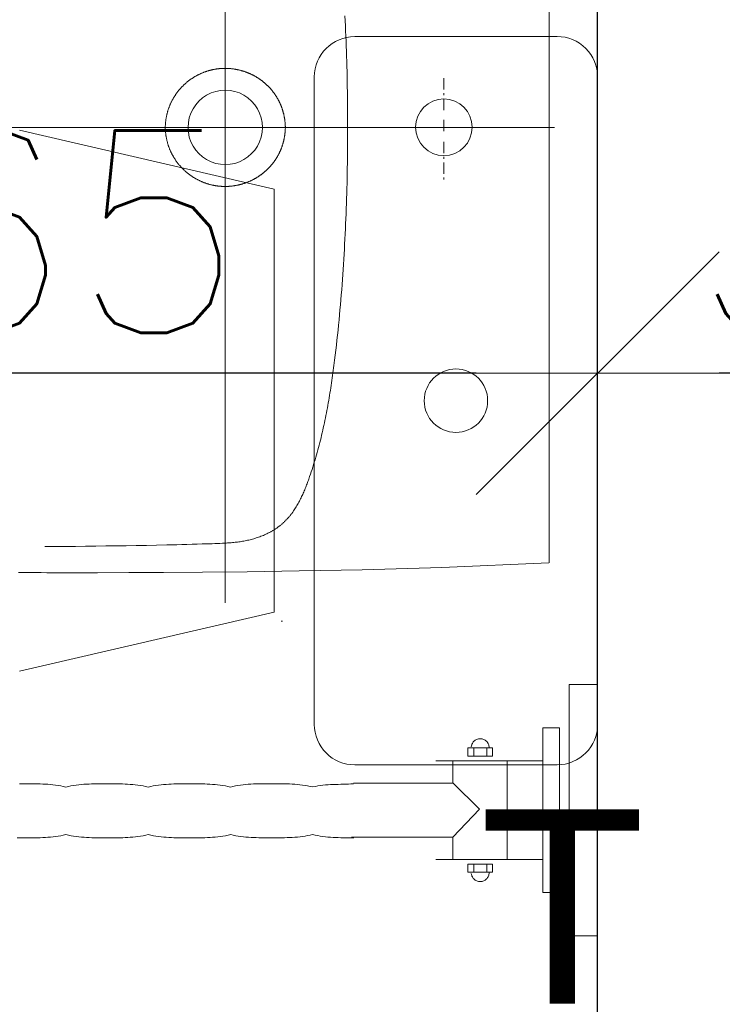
# Model space of a CAD drawing. Header units: millimetres. Extents: x 28291 to 177760, y -399809 to -170937.
# Tile 203 of 256: x 59304 to 59347, y -198052 to -197991. Entities that reach past the tile are written whole.
import ezdxf

# ---------------------------------------------------------------- set-up
doc = ezdxf.new("R2010")
doc.units = ezdxf.units.MM
doc.linetypes.add('DASHDOT', pattern=[25.4, 12.7, -6.35, 0, -6.35])
doc.linetypes.add('HIDDEN2', pattern=[4.7625, 3.175, -1.5875])
doc.layers.get('0').update_dxf_attribs({"lineweight": 0})
doc.layers.add('!! 0_ Istn-okna - wymienione', color=9, linetype='Continuous', lineweight=13, true_color=0x808080)
doc.layers.add('!! 1_drzwi-linia - zrealizowane', color=7, linetype='Continuous', lineweight=5, true_color=0x7a7a7a)
for name, color, linetype, lineweight in [('!! 0_ Istn-sciany', 3, 'Continuous', 30), ('!! wymiary osi', 250, 'Continuous', 9), ('0-osie-liniA', 14, 'DASHDOT', 5)]:
    doc.layers.add(name, color=color, linetype=linetype, lineweight=lineweight)
doc.layers.add('!! 2_oznaczenia narozniki', color=7, linetype='Continuous')
doc.layers.add('!! 2_WYBURZENIA DO REMONTU', color=7, linetype='Continuous', lineweight=0, true_color=0x4d4d4d, plot=False)
doc.styles.add('TXT', font='simplex.shx')
doc.dimstyles.new('DIM50', dxfattribs={"dimscale": 5, "dimtxt": 2.5, "dimasz": 1.5, "dimexe": 0, "dimexo": 0, "dimgap": 0.5, "dimtad": 1, "dimdec": 4, "dimrnd": 0.5, "dimdsep": 46, "dimtxsty": 'TXT', "dimblk1": 'TICK1', "dimblk2": 'TICK1', "dimsah": 1, "dimcen": 0, "dimse1": 1, "dimse2": 1, "dimclrd": 1, "dimclre": 7, "dimclrt": 9, "dimadec": 0, "dimazin": 0, "dimtfac": 1, "dimtdec": 4, "dimtmove": 2, "dimatfit": 3, "dimldrblk": 'TICK1', "dimfxl": 1, "dimtolj": 1, "dimarcsym": 0})

# ---------------------------------------------------------------- blocks, each defined once
blk = doc.blocks.new('BLOK OSI')
at = {"layer": '0-osie-liniA', "ltscale": 5}
blk.add_lwpolyline([(48625.50568, -198090.0883), (53810.60983, -198090.0883)], dxfattribs=at)
blk = doc.blocks.new('A$C351F644B')
for p, q in [((-16.707, 35.716), (-13.073, 19.983)), ((16.707, 35.716), (13.073, 19.983)), ((13.073, 19.983), (-13.073, 19.983)), ((-20, 17.5), (20, 17.5)), ((-22.5, 2.5), (-22.5, 15)), ((22.5, 15), (22.5, 2.5)), ((20, 0), (-20, 0))]:
    blk.add_line(p, q)
blk.add_circle((0, 8.75), 1.959)
for centre, start, end in [((-20, 15), 90, 180), ((20, 15), 0, 90), ((-20, 2.5), 180, 270), ((20, 2.5), 270, 0)]:
    blk.add_arc(centre, 2.5, start, end)
blk = doc.blocks.new('umywalka niep')
for p, q in [((-1.75, -33.909), (-1.75, -49.44)), ((0, -33.909), (-1.75, -33.909)), ((0, -49.44), (0, -33.909)), ((-2.363, -36.598), (-3.378, -36.598)), ((-3.378, -36.598), (-3.378, -46.752)), ((-2.363, -46.752), (-2.363, -36.598)), ((-7.792, -37.699), (-7.8, -37.754)), ((-7.778, -37.646), (-7.792, -37.699)), ((-7.759, -37.596), (-7.778, -37.646)), ((-7.736, -37.547), (-7.759, -37.596)), ((-7.708, -37.502), (-7.736, -37.547)), ((-7.677, -37.459), (-7.708, -37.502)), ((-7.641, -37.42), (-7.677, -37.459)), ((-7.602, -37.384), (-7.641, -37.42)), ((-7.559, -37.352), (-7.602, -37.384)), ((-7.514, -37.325), (-7.559, -37.352)), ((-7.465, -37.302), (-7.514, -37.325)), ((-7.415, -37.283), (-7.465, -37.302)), ((-7.362, -37.269), (-7.415, -37.283)), ((-7.307, -37.261), (-7.362, -37.269)), ((-7.25, -37.258), (-7.307, -37.261)), ((-7.194, -37.261), (-7.25, -37.258)), ((-7.139, -37.269), (-7.194, -37.261)), ((-7.087, -37.283), (-7.139, -37.269)), ((-7.036, -37.302), (-7.087, -37.283)), ((-6.988, -37.325), (-7.036, -37.302)), ((-6.942, -37.352), (-6.988, -37.325)), ((-6.899, -37.384), (-6.942, -37.352)), ((-6.86, -37.42), (-6.899, -37.384)), ((-6.824, -37.459), (-6.86, -37.42)), ((-6.793, -37.502), (-6.824, -37.459)), ((-6.765, -37.547), (-6.793, -37.502)), ((-6.741, -37.596), (-6.765, -37.547)), ((-6.723, -37.646), (-6.741, -37.596)), ((-6.709, -37.699), (-6.723, -37.646)), ((-6.701, -37.754), (-6.709, -37.699)), ((-8.012, -38.34), (-8.012, -37.833)), ((-8.012, -37.833), (-6.489, -37.833)), ((-7.651, -37.828), (-7.651, -38.328)), ((-6.849, -37.828), (-6.849, -38.328)), ((-6.698, -37.811), (-6.701, -37.754)), ((-6.698, -37.811), (-6.698, -37.811)), ((-6.489, -37.833), (-6.489, -38.34)), ((-3.384, -38.628), (-9.984, -38.628)), ((-8.935, -39.986), (-8.935, -38.626)), ((-6.489, -38.34), (-8.012, -38.34)), ((-5.584, -44.689), (-5.584, -38.626)), ((-35.545, -40.044), (-35.704, -40.044)), ((-35.387, -40.044), (-35.545, -40.044)), ((-35.229, -40.044), (-35.387, -40.044)), ((-35.07, -40.044), (-35.229, -40.044)), ((-34.912, -40.045), (-35.07, -40.044)), ((-34.753, -40.046), (-34.912, -40.045)), ((-34.594, -40.049), (-34.753, -40.046)), ((-34.435, -40.053), (-34.594, -40.049)), ((-34.277, -40.059), (-34.435, -40.053)), ((-34.118, -40.068), (-34.277, -40.059)), ((-33.959, -40.078), (-34.118, -40.068)), ((-33.801, -40.092), (-33.959, -40.078)), ((-33.642, -40.108), (-33.801, -40.092)), ((-33.483, -40.128), (-33.642, -40.108)), ((-33.324, -40.151), (-33.483, -40.128)), ((-33.165, -40.179), (-33.324, -40.151)), ((-32.371, -40.151), (-32.53, -40.179)), ((-32.211, -40.128), (-32.371, -40.151)), ((-32.052, -40.108), (-32.211, -40.128)), ((-31.893, -40.092), (-32.052, -40.108)), ((-31.734, -40.078), (-31.893, -40.092)), ((-31.574, -40.068), (-31.734, -40.078)), ((-31.415, -40.06), (-31.574, -40.068)), ((-31.256, -40.054), (-31.415, -40.06)), ((-31.097, -40.05), (-31.256, -40.054)), ((-30.938, -40.047), (-31.097, -40.05)), ((-30.779, -40.046), (-30.938, -40.047)), ((-30.619, -40.045), (-30.779, -40.046)), ((-30.46, -40.045), (-30.619, -40.045)), ((-30.301, -40.045), (-30.46, -40.045)), ((-30.142, -40.045), (-30.301, -40.045)), ((-29.984, -40.045), (-30.142, -40.045)), ((-29.825, -40.046), (-29.984, -40.045)), ((-29.666, -40.047), (-29.825, -40.046)), ((-29.508, -40.05), (-29.666, -40.047)), ((-29.349, -40.054), (-29.508, -40.05)), ((-29.19, -40.06), (-29.349, -40.054)), ((-29.031, -40.068), (-29.19, -40.06)), ((-28.873, -40.079), (-29.031, -40.068)), ((-28.714, -40.092), (-28.873, -40.079)), ((-28.556, -40.108), (-28.714, -40.092)), ((-28.397, -40.128), (-28.556, -40.108)), ((-28.238, -40.152), (-28.397, -40.128)), ((-27.127, -40.128), (-27.286, -40.152)), ((-26.968, -40.108), (-27.127, -40.128)), ((-26.81, -40.092), (-26.968, -40.108)), ((-26.651, -40.079), (-26.81, -40.092)), ((-26.492, -40.069), (-26.651, -40.079)), ((-26.333, -40.06), (-26.492, -40.069)), ((-26.175, -40.054), (-26.333, -40.06)), ((-26.016, -40.05), (-26.175, -40.054)), ((-25.857, -40.048), (-26.016, -40.05)), ((-25.699, -40.046), (-25.857, -40.048)), ((-25.54, -40.046), (-25.699, -40.046)), ((-25.381, -40.046), (-25.54, -40.046)), ((-25.222, -40.046), (-25.381, -40.046)), ((-25.063, -40.046), (-25.222, -40.046)), ((-24.904, -40.046), (-25.063, -40.046)), ((-24.745, -40.046), (-24.904, -40.046)), ((-24.586, -40.048), (-24.745, -40.046)), ((-24.427, -40.05), (-24.586, -40.048)), ((-24.267, -40.055), (-24.427, -40.05)), ((-24.108, -40.06), (-24.267, -40.055)), ((-23.949, -40.069), (-24.108, -40.06)), ((-23.79, -40.079), (-23.949, -40.069)), ((-23.63, -40.092), (-23.79, -40.079)), ((-23.471, -40.109), (-23.63, -40.092)), ((-23.312, -40.129), (-23.471, -40.109)), ((-23.153, -40.152), (-23.312, -40.129)), ((-22.06, -40.128), (-22.216, -40.152)), ((-21.902, -40.107), (-22.06, -40.128)), ((-21.743, -40.09), (-21.902, -40.107)), ((-21.583, -40.076), (-21.743, -40.09)), ((-21.423, -40.065), (-21.583, -40.076)), ((-21.262, -40.057), (-21.423, -40.065)), ((-21.101, -40.05), (-21.262, -40.057)), ((-20.94, -40.045), (-21.101, -40.05)), ((-20.78, -40.042), (-20.94, -40.045)), ((-20.62, -40.04), (-20.78, -40.042)), ((-20.461, -40.039), (-20.62, -40.04)), ((-20.303, -40.039), (-20.461, -40.039)), ((-20.147, -40.039), (-20.303, -40.039)), ((-19.987, -40.039), (-20.147, -40.039)), ((-19.827, -40.039), (-19.987, -40.039)), ((-19.667, -40.04), (-19.827, -40.039)), ((-19.507, -40.042), (-19.667, -40.04)), ((-19.347, -40.045), (-19.507, -40.042)), ((-19.187, -40.05), (-19.347, -40.045)), ((-19.028, -40.056), (-19.187, -40.05)), ((-18.868, -40.065), (-19.028, -40.056)), ((-18.708, -40.075), (-18.868, -40.065)), ((-18.549, -40.089), (-18.708, -40.075)), ((-18.39, -40.105), (-18.549, -40.089)), ((-18.23, -40.125), (-18.39, -40.105)), ((-18.07, -40.148), (-18.23, -40.125)), ((-17.911, -40.175), (-18.07, -40.148)), ((-16.964, -40.135), (-17.121, -40.154)), ((-16.807, -40.119), (-16.964, -40.135)), ((-16.65, -40.107), (-16.807, -40.119)), ((-16.493, -40.098), (-16.65, -40.107)), ((-16.336, -40.091), (-16.493, -40.098)), ((-16.179, -40.085), (-16.336, -40.091)), ((-16.022, -40.08), (-16.179, -40.085)), ((-15.865, -40.076), (-16.022, -40.08)), ((-15.708, -40.072), (-15.865, -40.076)), ((-15.551, -40.066), (-15.708, -40.072)), ((-15.394, -40.06), (-15.551, -40.066)), ((-15.237, -40.051), (-15.394, -40.06)), ((-15.08, -40.04), (-15.237, -40.051)), ((-8.959, -40), (-15.082, -40)), ((-15.08, -40.04), (-15.08, -40.04)), ((-7.293, -41.621), (-8.946, -39.994)), ((-33.007, -40.211), (-33.165, -40.179)), ((-32.848, -40.247), (-33.007, -40.211)), ((-32.689, -40.211), (-32.848, -40.247)), ((-32.53, -40.179), (-32.689, -40.211)), ((-28.079, -40.179), (-28.238, -40.152)), ((-27.92, -40.211), (-28.079, -40.179)), ((-27.761, -40.248), (-27.92, -40.211)), ((-27.603, -40.211), (-27.761, -40.248)), ((-27.444, -40.179), (-27.603, -40.211)), ((-27.286, -40.152), (-27.444, -40.179)), ((-22.993, -40.18), (-23.153, -40.152)), ((-22.834, -40.212), (-22.993, -40.18)), ((-22.675, -40.249), (-22.834, -40.212)), ((-22.524, -40.212), (-22.675, -40.249)), ((-22.371, -40.18), (-22.524, -40.212)), ((-22.216, -40.152), (-22.371, -40.18)), ((-17.751, -40.207), (-17.911, -40.175)), ((-17.591, -40.243), (-17.751, -40.207)), ((-17.434, -40.207), (-17.591, -40.243)), ((-17.278, -40.178), (-17.434, -40.207)), ((-17.121, -40.154), (-17.278, -40.178)), ((-8.951, -43.352), (-7.293, -41.621)), ((-32.848, -43.185), (-33.006, -43.22)), ((-32.687, -43.22), (-32.848, -43.185)), ((-27.754, -43.186), (-27.914, -43.221)), ((-27.596, -43.221), (-27.754, -43.186)), ((-22.661, -43.187), (-22.821, -43.222)), ((-22.506, -43.222), (-22.661, -43.187)), ((-17.606, -43.18), (-17.757, -43.216)), ((-17.449, -43.216), (-17.606, -43.18)), ((-35.69, -43.387), (-35.849, -43.386)), ((-35.53, -43.387), (-35.69, -43.387)), ((-35.371, -43.387), (-35.53, -43.387)), ((-35.213, -43.387), (-35.371, -43.387)), ((-35.056, -43.387), (-35.213, -43.387)), ((-34.898, -43.386), (-35.056, -43.387)), ((-34.74, -43.384), (-34.898, -43.386)), ((-34.583, -43.381), (-34.74, -43.384)), ((-34.425, -43.377), (-34.583, -43.381)), ((-34.267, -43.37), (-34.425, -43.377)), ((-34.109, -43.362), (-34.267, -43.37)), ((-33.952, -43.351), (-34.109, -43.362)), ((-33.794, -43.338), (-33.952, -43.351)), ((-33.637, -43.321), (-33.794, -43.338)), ((-33.479, -43.302), (-33.637, -43.321)), ((-33.321, -43.279), (-33.479, -43.302)), ((-33.163, -43.252), (-33.321, -43.279)), ((-33.006, -43.22), (-33.163, -43.252)), ((-32.526, -43.252), (-32.687, -43.22)), ((-32.366, -43.279), (-32.526, -43.252)), ((-32.205, -43.302), (-32.366, -43.279)), ((-32.045, -43.322), (-32.205, -43.302)), ((-31.884, -43.338), (-32.045, -43.322)), ((-31.723, -43.352), (-31.884, -43.338)), ((-31.562, -43.363), (-31.723, -43.352)), ((-31.402, -43.371), (-31.562, -43.363)), ((-31.241, -43.377), (-31.402, -43.371)), ((-31.08, -43.382), (-31.241, -43.377)), ((-30.919, -43.385), (-31.08, -43.382)), ((-30.759, -43.387), (-30.919, -43.385)), ((-30.598, -43.388), (-30.759, -43.387)), ((-30.437, -43.388), (-30.598, -43.388)), ((-30.276, -43.389), (-30.437, -43.388)), ((-30.119, -43.388), (-30.276, -43.389)), ((-29.962, -43.388), (-30.119, -43.388)), ((-29.805, -43.387), (-29.962, -43.388)), ((-29.648, -43.385), (-29.805, -43.387)), ((-29.491, -43.382), (-29.648, -43.385)), ((-29.334, -43.377), (-29.491, -43.382)), ((-29.178, -43.371), (-29.334, -43.377)), ((-29.021, -43.363), (-29.178, -43.371)), ((-28.864, -43.352), (-29.021, -43.363)), ((-28.706, -43.339), (-28.864, -43.352)), ((-28.549, -43.322), (-28.706, -43.339)), ((-28.391, -43.303), (-28.549, -43.322)), ((-28.233, -43.279), (-28.391, -43.303)), ((-28.074, -43.252), (-28.233, -43.279)), ((-27.914, -43.221), (-28.074, -43.252)), ((-27.437, -43.252), (-27.596, -43.221)), ((-27.278, -43.279), (-27.437, -43.252)), ((-27.119, -43.303), (-27.278, -43.279)), ((-26.96, -43.322), (-27.119, -43.303)), ((-26.801, -43.339), (-26.96, -43.322)), ((-26.642, -43.352), (-26.801, -43.339)), ((-26.483, -43.363), (-26.642, -43.352)), ((-26.325, -43.372), (-26.483, -43.363)), ((-26.166, -43.378), (-26.325, -43.372)), ((-26.007, -43.383), (-26.166, -43.378)), ((-25.848, -43.386), (-26.007, -43.383)), ((-25.69, -43.388), (-25.848, -43.386)), ((-25.531, -43.389), (-25.69, -43.388)), ((-25.371, -43.389), (-25.531, -43.389)), ((-25.212, -43.389), (-25.371, -43.389)), ((-25.053, -43.389), (-25.212, -43.389)), ((-24.894, -43.389), (-25.053, -43.389)), ((-24.734, -43.388), (-24.894, -43.389)), ((-24.575, -43.386), (-24.734, -43.388)), ((-24.415, -43.383), (-24.575, -43.386)), ((-24.256, -43.378), (-24.415, -43.383)), ((-24.096, -43.372), (-24.256, -43.378)), ((-23.937, -43.363), (-24.096, -43.372)), ((-23.778, -43.352), (-23.937, -43.363)), ((-23.618, -43.339), (-23.778, -43.352)), ((-23.459, -43.323), (-23.618, -43.339)), ((-23.299, -43.303), (-23.459, -43.323)), ((-23.14, -43.28), (-23.299, -43.303)), ((-22.98, -43.253), (-23.14, -43.28)), ((-22.821, -43.222), (-22.98, -43.253)), ((-22.35, -43.253), (-22.506, -43.222)), ((-22.194, -43.279), (-22.35, -43.253)), ((-22.037, -43.302), (-22.194, -43.279)), ((-21.879, -43.321), (-22.037, -43.302)), ((-21.721, -43.337), (-21.879, -43.321)), ((-21.562, -43.35), (-21.721, -43.337)), ((-21.404, -43.36), (-21.562, -43.35)), ((-21.246, -43.368), (-21.404, -43.36)), ((-21.087, -43.373), (-21.246, -43.368)), ((-20.929, -43.377), (-21.087, -43.373)), ((-20.771, -43.38), (-20.929, -43.377)), ((-20.614, -43.382), (-20.771, -43.38)), ((-20.458, -43.382), (-20.614, -43.382)), ((-20.302, -43.382), (-20.458, -43.382)), ((-20.147, -43.383), (-20.302, -43.382)), ((-19.988, -43.382), (-20.147, -43.383)), ((-19.827, -43.382), (-19.988, -43.382)), ((-19.666, -43.381), (-19.827, -43.382)), ((-19.505, -43.38), (-19.666, -43.381)), ((-19.343, -43.377), (-19.505, -43.38)), ((-19.181, -43.373), (-19.343, -43.377)), ((-19.02, -43.367), (-19.181, -43.373)), ((-18.858, -43.359), (-19.02, -43.367)), ((-18.697, -43.348), (-18.858, -43.359)), ((-18.538, -43.335), (-18.697, -43.348)), ((-18.379, -43.319), (-18.538, -43.335)), ((-18.221, -43.299), (-18.379, -43.319)), ((-18.065, -43.275), (-18.221, -43.299)), ((-17.91, -43.248), (-18.065, -43.275)), ((-17.757, -43.216), (-17.91, -43.248)), ((-17.291, -43.248), (-17.449, -43.216)), ((-17.133, -43.275), (-17.291, -43.248)), ((-16.974, -43.299), (-17.133, -43.275)), ((-16.815, -43.319), (-16.974, -43.299)), ((-16.656, -43.335), (-16.815, -43.319)), ((-16.496, -43.349), (-16.656, -43.335)), ((-16.336, -43.359), (-16.496, -43.349)), ((-16.176, -43.367), (-16.336, -43.359)), ((-16.015, -43.374), (-16.176, -43.367)), ((-15.855, -43.378), (-16.015, -43.374)), ((-15.695, -43.381), (-15.855, -43.378)), ((-15.535, -43.382), (-15.695, -43.381)), ((-15.374, -43.383), (-15.535, -43.382)), ((-15.215, -43.383), (-15.374, -43.383)), ((-15.055, -43.383), (-15.215, -43.383)), ((-15.192, -43.352), (-8.951, -43.352)), ((-15.055, -43.383), (-15.055, -43.383)), ((-8.935, -44.689), (-8.935, -43.359)), ((-3.384, -44.721), (-9.984, -44.721)), ((-8.012, -45.514), (-8.012, -45.006)), ((-8.012, -45.006), (-6.489, -45.006)), ((-6.489, -45.006), (-6.489, -45.514)), ((-6.489, -45.514), (-8.012, -45.514)), ((-7.792, -45.647), (-7.8, -45.592)), ((-7.651, -45.518), (-7.651, -45.019)), ((-6.849, -45.518), (-6.849, -45.019)), ((-6.701, -45.592), (-6.709, -45.647)), ((-6.698, -45.536), (-6.701, -45.592)), ((-6.698, -45.536), (-6.698, -45.536)), ((-7.778, -45.7), (-7.792, -45.647)), ((-7.759, -45.751), (-7.778, -45.7)), ((-7.736, -45.799), (-7.759, -45.751)), ((-7.708, -45.845), (-7.736, -45.799)), ((-7.677, -45.887), (-7.708, -45.845)), ((-7.641, -45.926), (-7.677, -45.887)), ((-7.602, -45.962), (-7.641, -45.926)), ((-7.559, -45.994), (-7.602, -45.962)), ((-7.514, -46.022), (-7.559, -45.994)), ((-7.465, -46.045), (-7.514, -46.022)), ((-7.415, -46.064), (-7.465, -46.045)), ((-7.362, -46.077), (-7.415, -46.064)), ((-7.307, -46.086), (-7.362, -46.077)), ((-7.25, -46.089), (-7.307, -46.086)), ((-7.194, -46.086), (-7.25, -46.089)), ((-7.139, -46.077), (-7.194, -46.086)), ((-7.087, -46.064), (-7.139, -46.077)), ((-7.036, -46.045), (-7.087, -46.064)), ((-6.988, -46.022), (-7.036, -46.045)), ((-6.942, -45.994), (-6.988, -46.022)), ((-6.899, -45.962), (-6.942, -45.994)), ((-6.86, -45.926), (-6.899, -45.962)), ((-6.824, -45.887), (-6.86, -45.926)), ((-6.793, -45.845), (-6.824, -45.887)), ((-6.765, -45.799), (-6.793, -45.845)), ((-6.741, -45.751), (-6.765, -45.799)), ((-6.723, -45.7), (-6.741, -45.751)), ((-6.709, -45.647), (-6.723, -45.7)), ((-3.378, -46.752), (-2.363, -46.752)), ((-1.75, -49.44), (0, -49.44))]:
    blk.add_line(p, q)
blk = doc.blocks.new('A$Cfa5879fe')
for points in [[(-0.26899, -0.00001), (0.26899, 0.00001)], [(-0.269, -0.00004), (-0.27185, -0.06611), (-0.27328, -0.11534), (-0.27405, -0.15428), (-0.2745, -0.18653), (-0.27478, -0.21409), (-0.27495, -0.23818), (-0.27507, -0.25961), (-0.27513, -0.27892), (-0.27514, -0.28919)], [(-0.03104, -0.06497), (-0.0322, -0.06497)], [(-0.0217, -0.06497), (-0.0287, -0.06497)], [(-0.0182, -0.06497), (-0.01937, -0.06497)], [(-0.00887, -0.06497), (-0.01587, -0.06497)], [(0.00475, -0.06495), (-0.00225, -0.06495)], [(0.01758, -0.06495), (0.01058, -0.06495)], [(0.02108, -0.06495), (0.01991, -0.06495)], [(0.03041, -0.06495), (0.02341, -0.06495)], [(-0.00005, -0.12438), (-0.00319, -0.12438), (-0.00632, -0.12439), (-0.00946, -0.12441), (-0.01259, -0.12444), (-0.01572, -0.12447), (-0.01886, -0.1245), (-0.02199, -0.12455), (-0.02512, -0.1246), (-0.02826, -0.12466), (-0.03139, -0.12472), (-0.03452, -0.12479), (-0.03766, -0.12487), (-0.04079, -0.12496), (-0.04392, -0.12505), (-0.04705, -0.12515), (-0.05019, -0.12526), (-0.05332, -0.12538), (-0.05645, -0.1255), (-0.05958, -0.12563), (-0.06271, -0.12577), (-0.06584, -0.12592), (-0.06897, -0.12607), (-0.0721, -0.12624), (-0.07523, -0.12641), (-0.07836, -0.12659), (-0.08149, -0.12677), (-0.08462, -0.12697), (-0.08774, -0.12718), (-0.09087, -0.12739), (-0.094, -0.12761), (-0.09712, -0.12784), (-0.10025, -0.12808), (-0.10337, -0.12833), (-0.10649, -0.12859), (-0.10961, -0.12886), (-0.11274, -0.12914), (-0.11586, -0.12943), (-0.11898, -0.12972), (-0.1221, -0.13003), (-0.12521, -0.13035), (-0.12833, -0.13067), (-0.13145, -0.13101), (-0.13456, -0.13135), (-0.13767, -0.13171), (-0.14079, -0.13208), (-0.1439, -0.13246), (-0.14545, -0.13265), (-0.14701, -0.13285), (-0.14856, -0.13305), (-0.15011, -0.13326), (-0.15167, -0.13347), (-0.15322, -0.13368), (-0.15477, -0.1339), (-0.15632, -0.13412), (-0.15787, -0.13435), (-0.15942, -0.13458), (-0.16097, -0.13482), (-0.16252, -0.13506), (-0.16407, -0.13531), (-0.16561, -0.13556), (-0.16716, -0.13582), (-0.1687, -0.13608), (-0.17025, -0.13635), (-0.17179, -0.13663), (-0.17333, -0.13691), (-0.17487, -0.1372), (-0.17641, -0.13749), (-0.17795, -0.13779), (-0.17948, -0.1381), (-0.18102, -0.13842), (-0.18255, -0.13874), (-0.18408, -0.13907), (-0.18562, -0.13941), (-0.18714, -0.13975), (-0.18867, -0.1401), (-0.1902, -0.14046), (-0.19172, -0.14083), (-0.19324, -0.14121), (-0.19476, -0.14159), (-0.19628, -0.14198), (-0.19779, -0.14238), (-0.1993, -0.14279), (-0.20081, -0.14321), (-0.20232, -0.14364), (-0.20383, -0.14407), (-0.20533, -0.14452), (-0.20683, -0.14497), (-0.20833, -0.14543), (-0.20982, -0.1459), (-0.21131, -0.14638), (-0.2128, -0.14687), (-0.21429, -0.14737), (-0.21577, -0.14788), (-0.21725, -0.1484), (-0.21799, -0.14866), (-0.21872, -0.14893), (-0.21946, -0.1492), (-0.22019, -0.14947), (-0.22093, -0.14975), (-0.22166, -0.15003), (-0.22238, -0.15032), (-0.22311, -0.15061), (-0.22384, -0.15091), (-0.22456, -0.15121), (-0.22528, -0.15152), (-0.226, -0.15183), (-0.22671, -0.15215), (-0.22743, -0.15248), (-0.22814, -0.15281), (-0.22884, -0.15315), (-0.22955, -0.1535), (-0.23025, -0.15385), (-0.23094, -0.15421), (-0.23163, -0.15458), (-0.23232, -0.15496), (-0.233, -0.15534), (-0.23368, -0.15573), (-0.23435, -0.15614), (-0.23502, -0.15655), (-0.23568, -0.15697), (-0.23634, -0.1574), (-0.23699, -0.15784), (-0.23763, -0.15829), (-0.23826, -0.15875), (-0.23858, -0.15898), (-0.23889, -0.15922), (-0.2392, -0.15946), (-0.23951, -0.1597), (-0.23982, -0.15995), (-0.24012, -0.16019), (-0.24042, -0.16044), (-0.24072, -0.1607), (-0.24102, -0.16095), (-0.24131, -0.16121), (-0.24161, -0.16147), (-0.2419, -0.16173), (-0.24218, -0.162), (-0.24247, -0.16227), (-0.24275, -0.16254), (-0.24303, -0.16282), (-0.24331, -0.1631), (-0.24358, -0.16338), (-0.24385, -0.16366), (-0.24412, -0.16394), (-0.24438, -0.16423), (-0.24465, -0.16452), (-0.2449, -0.16482), (-0.24516, -0.16512), (-0.24541, -0.16542), (-0.24566, -0.16572), (-0.24591, -0.16602), (-0.24615, -0.16633), (-0.24639, -0.16664), (-0.24663, -0.16695), (-0.24686, -0.16727), (-0.24709, -0.16758), (-0.24732, -0.1679), (-0.24754, -0.16822), (-0.24776, -0.16855), (-0.24798, -0.16887), (-0.2482, -0.1692), (-0.24841, -0.16953), (-0.24862, -0.16986), (-0.24882, -0.1702), (-0.24903, -0.17053), (-0.24923, -0.17087), (-0.24943, -0.17121), (-0.24962, -0.17155), (-0.24981, -0.17189), (-0.25, -0.17223), (-0.25019, -0.17258), (-0.25037, -0.17292), (-0.25073, -0.17362), (-0.25107, -0.17433), (-0.25141, -0.17503), (-0.25173, -0.17575), (-0.25204, -0.17647), (-0.25234, -0.17719), (-0.25263, -0.17792), (-0.25291, -0.17865), (-0.25318, -0.17939), (-0.25344, -0.18013), (-0.25368, -0.18087), (-0.25392, -0.18162), (-0.25414, -0.18237), (-0.25436, -0.18312), (-0.25456, -0.18388), (-0.25475, -0.18464), (-0.25494, -0.1854), (-0.25511, -0.18617), (-0.25528, -0.18693), (-0.25543, -0.1877), (-0.25558, -0.18847), (-0.25571, -0.18924), (-0.25584, -0.19002), (-0.25596, -0.19079), (-0.25607, -0.19157), (-0.25617, -0.19234), (-0.25627, -0.19312), (-0.25636, -0.1939), (-0.25644, -0.19468), (-0.25651, -0.19546), (-0.25658, -0.19624), (-0.25665, -0.19702), (-0.25671, -0.1978), (-0.25676, -0.19858), (-0.25681, -0.19937), (-0.25686, -0.20015), (-0.25694, -0.20171), (-0.25701, -0.20328), (-0.25708, -0.20484), (-0.25713, -0.20641), (-0.25719, -0.20798), (-0.25729, -0.21111), (-0.25739, -0.21424), (-0.25748, -0.21737), (-0.25757, -0.22051), (-0.25766, -0.22364), (-0.25774, -0.22677), (-0.25782, -0.2299), (-0.25789, -0.23304), (-0.25797, -0.23617), (-0.2581, -0.24244), (-0.25822, -0.2487), (-0.25834, -0.25497), (-0.25844, -0.26124), (-0.25853, -0.2675), (-0.25862, -0.27377), (-0.2587, -0.28004), (-0.25878, -0.28631), (-0.25884, -0.29257), (-0.25891, -0.29884), (-0.25897, -0.30511), (-0.25902, -0.31138)], [(0.00007, -0.12438), (0.0032, -0.12438), (0.00633, -0.12439), (0.00947, -0.12441), (0.0126, -0.12444), (0.01573, -0.12447), (0.01887, -0.1245), (0.022, -0.12455), (0.02514, -0.1246), (0.02827, -0.12466), (0.0314, -0.12472), (0.03454, -0.12479), (0.03767, -0.12487), (0.0408, -0.12496), (0.04393, -0.12505), (0.04707, -0.12515), (0.0502, -0.12526), (0.05333, -0.12538), (0.05646, -0.1255), (0.05959, -0.12563), (0.06272, -0.12577), (0.06585, -0.12592), (0.06898, -0.12607)], [(0.00001, -0.16287), (-0.00027, -0.16287), (-0.00055, -0.16288), (-0.00083, -0.16289), (-0.00111, -0.1629), (-0.00139, -0.16291), (-0.00167, -0.16293), (-0.00195, -0.16295), (-0.00223, -0.16297), (-0.0025, -0.16299), (-0.00278, -0.16301), (-0.00306, -0.16304), (-0.00334, -0.16307), (-0.00362, -0.1631), (-0.00389, -0.16313), (-0.00417, -0.16316), (-0.00445, -0.1632), (-0.00473, -0.16324), (-0.005, -0.16328), (-0.00528, -0.16332), (-0.00555, -0.16336), (-0.00583, -0.16341), (-0.0061, -0.16346), (-0.00638, -0.16351), (-0.00665, -0.16356), (-0.00693, -0.16361), (-0.0072, -0.16367), (-0.00747, -0.16373), (-0.00775, -0.16379), (-0.00802, -0.16385), (-0.00829, -0.16391), (-0.00856, -0.16398), (-0.00883, -0.16405), (-0.0091, -0.16412), (-0.00937, -0.16419), (-0.00964, -0.16427), (-0.00991, -0.16434), (-0.01018, -0.16442), (-0.01045, -0.1645), (-0.01071, -0.16458), (-0.01098, -0.16467), (-0.01125, -0.16476), (-0.01151, -0.16484), (-0.01178, -0.16494), (-0.01204, -0.16503), (-0.0123, -0.16512), (-0.01256, -0.16522), (-0.01283, -0.16532), (-0.01309, -0.16542), (-0.01335, -0.16552), (-0.0136, -0.16563), (-0.01386, -0.16573), (-0.01412, -0.16584), (-0.01438, -0.16595), (-0.01463, -0.16607), (-0.01489, -0.16618), (-0.01514, -0.1663), (-0.01539, -0.16642), (-0.01565, -0.16654), (-0.0159, -0.16666), (-0.01615, -0.16678), (-0.0164, -0.16691), (-0.01664, -0.16704), (-0.01689, -0.16717), (-0.01714, -0.1673), (-0.01738, -0.16744), (-0.01763, -0.16757), (-0.01787, -0.16771), (-0.01811, -0.16785), (-0.01835, -0.16799), (-0.01859, -0.16814), (-0.01883, -0.16828), (-0.01907, -0.16843), (-0.0193, -0.16858), (-0.01954, -0.16873), (-0.01977, -0.16888), (-0.02001, -0.16904), (-0.02024, -0.16919), (-0.02047, -0.16935), (-0.0207, -0.16951), (-0.02092, -0.16967), (-0.02115, -0.16984), (-0.02138, -0.17), (-0.0216, -0.17017), (-0.02182, -0.17034), (-0.02204, -0.17051), (-0.02226, -0.17068), (-0.02248, -0.17085), (-0.0227, -0.17103), (-0.02292, -0.17121), (-0.02313, -0.17139), (-0.02334, -0.17157), (-0.02356, -0.17175), (-0.02377, -0.17193), (-0.02398, -0.17212), (-0.02418, -0.1723), (-0.02439, -0.17249), (-0.02459, -0.17268), (-0.0248, -0.17287), (-0.025, -0.17307), (-0.0252, -0.17326), (-0.0254, -0.17346), (-0.0256, -0.17366), (-0.02579, -0.17385), (-0.02599, -0.17405), (-0.02618, -0.17426), (-0.02637, -0.17446), (-0.02656, -0.17467), (-0.02675, -0.17487), (-0.02694, -0.17508), (-0.02712, -0.17529), (-0.02731, -0.1755), (-0.02749, -0.17571), (-0.02767, -0.17592), (-0.02785, -0.17614), (-0.02802, -0.17635), (-0.0282, -0.17657), (-0.02837, -0.17679), (-0.02855, -0.17701), (-0.02872, -0.17723), (-0.02889, -0.17745), (-0.02905, -0.17768), (-0.02922, -0.1779), (-0.02938, -0.17813), (-0.02955, -0.17836), (-0.02971, -0.17858), (-0.02987, -0.17881), (-0.03002, -0.17904), (-0.03018, -0.17928), (-0.03033, -0.17951), (-0.03049, -0.17974), (-0.03064, -0.17998), (-0.03079, -0.18022), (-0.03093, -0.18045), (-0.03108, -0.18069), (-0.03122, -0.18093), (-0.03136, -0.18117), (-0.0315, -0.18141), (-0.03164, -0.18166), (-0.03178, -0.1819), (-0.03191, -0.18215), (-0.03204, -0.18239), (-0.03218, -0.18264), (-0.0323, -0.18289), (-0.03243, -0.18313), (-0.03256, -0.18338), (-0.03268, -0.18364), (-0.0328, -0.18389), (-0.03292, -0.18414), (-0.03304, -0.18439), (-0.03315, -0.18465), (-0.03327, -0.1849), (-0.03338, -0.18516), (-0.03349, -0.18542), (-0.0336, -0.18567), (-0.0337, -0.18593), (-0.03381, -0.18619), (-0.03391, -0.18645), (-0.03401, -0.18671), (-0.03411, -0.18697), (-0.0342, -0.18724), (-0.0343, -0.1875), (-0.03439, -0.18776), (-0.03448, -0.18803), (-0.03457, -0.18829), (-0.03465, -0.18856), (-0.03474, -0.18882), (-0.03482, -0.18909), (-0.0349, -0.18936), (-0.03498, -0.18963), (-0.03506, -0.1899), (-0.03513, -0.19016), (-0.0352, -0.19043), (-0.03527, -0.1907), (-0.03534, -0.19098), (-0.03541, -0.19125), (-0.03547, -0.19152), (-0.03554, -0.19179), (-0.0356, -0.19206), (-0.03566, -0.19234), (-0.03571, -0.19261), (-0.03577, -0.19288), (-0.03582, -0.19316), (-0.03587, -0.19343), (-0.03592, -0.19371), (-0.03597, -0.19398), (-0.03602, -0.19426), (-0.03606, -0.19453), (-0.0361, -0.19481), (-0.03614, -0.19509), (-0.03618, -0.19536), (-0.03621, -0.19564), (-0.03624, -0.19592), (-0.03627, -0.1962), (-0.0363, -0.19647), (-0.03633, -0.19675), (-0.03635, -0.19703), (-0.03638, -0.19731), (-0.0364, -0.19759), (-0.03641, -0.19787), (-0.03643, -0.19815), (-0.03644, -0.19843), (-0.03646, -0.1987), (-0.03647, -0.19898), (-0.03647, -0.19926), (-0.03648, -0.19954), (-0.03648, -0.19982), (-0.03648, -0.2001), (-0.03648, -0.20038), (-0.03648, -0.20066), (-0.03647, -0.20094), (-0.03647, -0.20122), (-0.03646, -0.2015), (-0.03645, -0.20178), (-0.03643, -0.20206), (-0.03642, -0.20233), (-0.0364, -0.20261), (-0.03638, -0.20289), (-0.03635, -0.20317), (-0.03633, -0.20345), (-0.0363, -0.20373), (-0.03627, -0.204), (-0.03624, -0.20428), (-0.03621, -0.20456), (-0.03618, -0.20484), (-0.03614, -0.20511), (-0.0361, -0.20539), (-0.03606, -0.20567), (-0.03601, -0.20594), (-0.03597, -0.20622), (-0.03592, -0.2065), (-0.03587, -0.20677), (-0.03582, -0.20705), (-0.03576, -0.20732), (-0.03571, -0.2076), (-0.03565, -0.20787), (-0.03559, -0.20814), (-0.03552, -0.20842), (-0.03546, -0.20869), (-0.03539, -0.20896), (-0.03532, -0.20923), (-0.03525, -0.2095), (-0.03518, -0.20977), (-0.0351, -0.21004), (-0.03502, -0.21031), (-0.03495, -0.21058), (-0.03486, -0.21085), (-0.03478, -0.21112), (-0.0347, -0.21138), (-0.03461, -0.21165), (-0.03452, -0.21191), (-0.03443, -0.21218), (-0.03433, -0.21244), (-0.03424, -0.2127), (-0.03414, -0.21297), (-0.03404, -0.21323), (-0.03394, -0.21349), (-0.03381, -0.21381), (-0.03368, -0.21412), (-0.03355, -0.21444), (-0.03341, -0.21475), (-0.03327, -0.21506), (-0.03313, -0.21538), (-0.03299, -0.21569), (-0.03284, -0.216), (-0.03269, -0.2163), (-0.03254, -0.21661), (-0.03238, -0.21692), (-0.03222, -0.21722), (-0.03206, -0.21752), (-0.0319, -0.21782), (-0.03173, -0.21812), (-0.03156, -0.21842), (-0.03139, -0.21872), (-0.03122, -0.21901), (-0.03104, -0.2193), (-0.03086, -0.21959), (-0.03068, -0.21988), (-0.03049, -0.22017), (-0.0303, -0.22046), (-0.03011, -0.22074), (-0.02992, -0.22103), (-0.02972, -0.22131), (-0.02953, -0.22159), (-0.02932, -0.22186), (-0.02912, -0.22214), (-0.02892, -0.22241), (-0.02871, -0.22268), (-0.0285, -0.22295), (-0.02828, -0.22322), (-0.02807, -0.22349), (-0.02785, -0.22375), (-0.02763, -0.22401), (-0.02741, -0.22427), (-0.02718, -0.22453), (-0.02695, -0.22479), (-0.02672, -0.22504), (-0.02649, -0.22529), (-0.02626, -0.22554), (-0.02602, -0.22579), (-0.02578, -0.22603), (-0.02554, -0.22628), (-0.02529, -0.22652), (-0.02505, -0.22675), (-0.0248, -0.22699), (-0.02455, -0.22722), (-0.0243, -0.22746), (-0.02404, -0.22768), (-0.02379, -0.22791), (-0.02353, -0.22814), (-0.02327, -0.22836), (-0.023, -0.22858), (-0.02274, -0.22879), (-0.02247, -0.22901), (-0.0222, -0.22922), (-0.02193, -0.22943), (-0.02166, -0.22964), (-0.02139, -0.22984), (-0.02111, -0.23005), (-0.02083, -0.23024), (-0.02055, -0.23044), (-0.02027, -0.23064), (-0.01999, -0.23083), (-0.0197, -0.23102), (-0.01941, -0.2312), (-0.01912, -0.23139), (-0.01883, -0.23157), (-0.01854, -0.23175), (-0.01825, -0.23192), (-0.01795, -0.2321), (-0.01766, -0.23227), (-0.01736, -0.23243), (-0.01706, -0.2326), (-0.01675, -0.23276), (-0.01645, -0.23292), (-0.01615, -0.23308), (-0.01584, -0.23323), (-0.01553, -0.23338), (-0.01522, -0.23353), (-0.01491, -0.23367), (-0.0146, -0.23381), (-0.01429, -0.23395), (-0.01397, -0.23409), (-0.01366, -0.23422), (-0.01334, -0.23435), (-0.01302, -0.23448), (-0.0127, -0.2346), (-0.01238, -0.23472), (-0.01206, -0.23484), (-0.01174, -0.23496), (-0.01142, -0.23507), (-0.01109, -0.23518), (-0.01077, -0.23528), (-0.01044, -0.23539), (-0.01011, -0.23549), (-0.00978, -0.23558), (-0.00946, -0.23568), (-0.00913, -0.23577), (-0.00879, -0.23586), (-0.00846, -0.23594), (-0.00813, -0.23602), (-0.0078, -0.2361), (-0.00746, -0.23618), (-0.00713, -0.23625), (-0.00679, -0.23632), (-0.00646, -0.23638), (-0.00612, -0.23645), (-0.00578, -0.23651), (-0.00545, -0.23656), (-0.00511, -0.23662), (-0.00477, -0.23667), (-0.00443, -0.23672), (-0.00409, -0.23676), (-0.00375, -0.2368), (-0.00341, -0.23684), (-0.00307, -0.23687), (-0.00273, -0.23691), (-0.00239, -0.23693), (-0.00204, -0.23696), (-0.0017, -0.23698), (-0.00136, -0.237), (-0.00102, -0.23702), (-0.00068, -0.23703), (-0.00034, -0.23704), (0.00001, -0.23705), (0.00001, -0.23705)], [(0, -0.16287), (0.00028, -0.16287), (0.00056, -0.16288), (0.00084, -0.16289), (0.00111, -0.1629), (0.00139, -0.16291), (0.00167, -0.16293), (0.00195, -0.16295), (0.00223, -0.16297), (0.00251, -0.16299), (0.00279, -0.16301), (0.00307, -0.16304), (0.00334, -0.16307), (0.00362, -0.1631), (0.0039, -0.16313), (0.00418, -0.16316), (0.00445, -0.1632), (0.00473, -0.16324), (0.00501, -0.16327), (0.00528, -0.16332), (0.00556, -0.16336), (0.00583, -0.16341), (0.00611, -0.16346), (0.00638, -0.16351), (0.00666, -0.16356), (0.00693, -0.16361), (0.00721, -0.16367), (0.00748, -0.16373), (0.00775, -0.16379), (0.00803, -0.16385), (0.0083, -0.16391), (0.00857, -0.16398), (0.00884, -0.16405), (0.00911, -0.16412), (0.00938, -0.16419), (0.00965, -0.16427), (0.00992, -0.16434), (0.01019, -0.16442), (0.01045, -0.1645), (0.01072, -0.16458), (0.01099, -0.16467), (0.01125, -0.16476), (0.01152, -0.16484), (0.01178, -0.16494), (0.01204, -0.16503), (0.01231, -0.16512), (0.01257, -0.16522), (0.01283, -0.16532), (0.01309, -0.16542), (0.01335, -0.16552), (0.01361, -0.16563), (0.01387, -0.16573), (0.01413, -0.16584), (0.01438, -0.16595), (0.01464, -0.16607), (0.01489, -0.16618), (0.01515, -0.1663), (0.0154, -0.16642), (0.01565, -0.16654), (0.0159, -0.16666), (0.01615, -0.16678), (0.0164, -0.16691), (0.01665, -0.16704), (0.0169, -0.16717), (0.01714, -0.1673), (0.01739, -0.16744), (0.01763, -0.16757), (0.01787, -0.16771), (0.01812, -0.16785), (0.01836, -0.16799), (0.0186, -0.16814), (0.01884, -0.16828), (0.01907, -0.16843), (0.01931, -0.16858), (0.01954, -0.16873), (0.01978, -0.16888), (0.02001, -0.16904), (0.02024, -0.16919), (0.02047, -0.16935), (0.0207, -0.16951), (0.02093, -0.16967), (0.02116, -0.16984), (0.02138, -0.17), (0.0216, -0.17017), (0.02183, -0.17034), (0.02205, -0.17051), (0.02227, -0.17068), (0.02249, -0.17085), (0.02271, -0.17103), (0.02292, -0.17121), (0.02314, -0.17138), (0.02335, -0.17157), (0.02356, -0.17175), (0.02377, -0.17193), (0.02398, -0.17212), (0.02419, -0.1723), (0.02439, -0.17249), (0.0246, -0.17268), (0.0248, -0.17287), (0.025, -0.17307), (0.02521, -0.17326), (0.0254, -0.17346), (0.0256, -0.17365), (0.0258, -0.17385), (0.02599, -0.17405), (0.02619, -0.17426), (0.02638, -0.17446), (0.02657, -0.17466), (0.02675, -0.17487), (0.02694, -0.17508), (0.02713, -0.17529), (0.02731, -0.1755), (0.02749, -0.17571), (0.02767, -0.17592), (0.02785, -0.17614), (0.02803, -0.17635), (0.0282, -0.17657), (0.02838, -0.17679), (0.02855, -0.17701), (0.02872, -0.17723), (0.02889, -0.17745), (0.02906, -0.17768), (0.02922, -0.1779), (0.02939, -0.17813), (0.02955, -0.17835), (0.02971, -0.17858), (0.02987, -0.17881), (0.03003, -0.17904), (0.03018, -0.17928), (0.03034, -0.17951), (0.03049, -0.17974), (0.03064, -0.17998), (0.03079, -0.18021), (0.03094, -0.18045), (0.03108, -0.18069), (0.03123, -0.18093), (0.03137, -0.18117), (0.03151, -0.18141), (0.03165, -0.18166), (0.03178, -0.1819), (0.03192, -0.18214), (0.03205, -0.18239), (0.03218, -0.18264), (0.03231, -0.18289), (0.03244, -0.18313), (0.03256, -0.18338), (0.03268, -0.18363), (0.03281, -0.18389), (0.03293, -0.18414), (0.03304, -0.18439), (0.03316, -0.18465), (0.03327, -0.1849), (0.03338, -0.18516), (0.03349, -0.18541), (0.0336, -0.18567), (0.03371, -0.18593), (0.03381, -0.18619), (0.03391, -0.18645), (0.03401, -0.18671), (0.03411, -0.18697), (0.03421, -0.18723), (0.0343, -0.1875), (0.0344, -0.18776), (0.03449, -0.18803), (0.03457, -0.18829), (0.03466, -0.18856), (0.03474, -0.18882), (0.03483, -0.18909), (0.03491, -0.18936), (0.03499, -0.18963), (0.03506, -0.18989), (0.03514, -0.19016), (0.03521, -0.19043), (0.03528, -0.1907), (0.03535, -0.19097), (0.03542, -0.19125), (0.03548, -0.19152), (0.03554, -0.19179), (0.0356, -0.19206), (0.03566, -0.19234), (0.03572, -0.19261), (0.03578, -0.19288), (0.03583, -0.19316), (0.03588, -0.19343), (0.03593, -0.19371), (0.03598, -0.19398), (0.03602, -0.19426), (0.03606, -0.19453), (0.0361, -0.19481), (0.03614, -0.19509), (0.03618, -0.19536), (0.03622, -0.19564), (0.03625, -0.19592), (0.03628, -0.1962), (0.03631, -0.19647), (0.03633, -0.19675), (0.03636, -0.19703), (0.03638, -0.19731), (0.0364, -0.19759), (0.03642, -0.19787), (0.03644, -0.19815), (0.03645, -0.19842), (0.03646, -0.1987), (0.03647, -0.19898), (0.03648, -0.19926), (0.03648, -0.19954), (0.03649, -0.19982), (0.03649, -0.2001), (0.03649, -0.20038), (0.03648, -0.20066), (0.03648, -0.20094), (0.03647, -0.20122), (0.03646, -0.2015), (0.03645, -0.20178), (0.03644, -0.20205), (0.03642, -0.20233), (0.0364, -0.20261), (0.03638, -0.20289), (0.03636, -0.20317), (0.03634, -0.20345), (0.03631, -0.20373), (0.03628, -0.204), (0.03625, -0.20428), (0.03622, -0.20456), (0.03618, -0.20484), (0.03614, -0.20511), (0.0361, -0.20539), (0.03606, -0.20567), (0.03602, -0.20594), (0.03597, -0.20622), (0.03592, -0.2065), (0.03587, -0.20677), (0.03582, -0.20705), (0.03577, -0.20732), (0.03571, -0.2076), (0.03565, -0.20787), (0.03559, -0.20814), (0.03553, -0.20842), (0.03546, -0.20869), (0.0354, -0.20896), (0.03533, -0.20923), (0.03526, -0.2095), (0.03518, -0.20977), (0.03511, -0.21004), (0.03503, -0.21031), (0.03495, -0.21058), (0.03487, -0.21085), (0.03479, -0.21112), (0.0347, -0.21138), (0.03461, -0.21165), (0.03452, -0.21191), (0.03443, -0.21218), (0.03434, -0.21244), (0.03424, -0.2127), (0.03415, -0.21297), (0.03405, -0.21323), (0.03394, -0.21349), (0.03382, -0.2138), (0.03369, -0.21412), (0.03355, -0.21444), (0.03342, -0.21475), (0.03328, -0.21506), (0.03314, -0.21538), (0.03299, -0.21569), (0.03285, -0.216), (0.0327, -0.2163), (0.03254, -0.21661), (0.03239, -0.21691), (0.03223, -0.21722), (0.03207, -0.21752), (0.03191, -0.21782), (0.03174, -0.21812), (0.03157, -0.21842), (0.0314, -0.21871), (0.03122, -0.21901), (0.03105, -0.2193), (0.03087, -0.21959), (0.03068, -0.21988), (0.0305, -0.22017), (0.03031, -0.22046), (0.03012, -0.22074), (0.02993, -0.22102), (0.02973, -0.22131), (0.02953, -0.22158), (0.02933, -0.22186), (0.02913, -0.22214), (0.02892, -0.22241), (0.02871, -0.22268), (0.0285, -0.22295), (0.02829, -0.22322), (0.02807, -0.22349), (0.02786, -0.22375), (0.02763, -0.22401), (0.02741, -0.22427), (0.02719, -0.22453), (0.02696, -0.22478), (0.02673, -0.22504), (0.0265, -0.22529), (0.02626, -0.22554), (0.02602, -0.22579), (0.02579, -0.22603), (0.02554, -0.22627), (0.0253, -0.22652), (0.02505, -0.22675), (0.02481, -0.22699), (0.02456, -0.22722), (0.0243, -0.22745), (0.02405, -0.22768), (0.02379, -0.22791), (0.02353, -0.22814), (0.02327, -0.22836), (0.02301, -0.22858), (0.02275, -0.22879), (0.02248, -0.22901), (0.02221, -0.22922), (0.02194, -0.22943), (0.02167, -0.22964), (0.02139, -0.22984), (0.02112, -0.23004), (0.02084, -0.23024), (0.02056, -0.23044), (0.02028, -0.23064), (0.01999, -0.23083), (0.01971, -0.23102), (0.01942, -0.2312), (0.01913, -0.23139), (0.01884, -0.23157), (0.01855, -0.23175), (0.01825, -0.23192), (0.01796, -0.2321), (0.01766, -0.23227), (0.01736, -0.23243), (0.01706, -0.2326), (0.01676, -0.23276), (0.01646, -0.23292), (0.01615, -0.23307), (0.01585, -0.23323), (0.01554, -0.23338), (0.01523, -0.23353), (0.01492, -0.23367), (0.01461, -0.23381), (0.0143, -0.23395), (0.01398, -0.23409), (0.01367, -0.23422), (0.01335, -0.23435), (0.01303, -0.23448), (0.01271, -0.2346), (0.01239, -0.23472), (0.01207, -0.23484), (0.01175, -0.23496), (0.01142, -0.23507), (0.0111, -0.23518), (0.01077, -0.23528), (0.01045, -0.23539), (0.01012, -0.23549), (0.00979, -0.23558), (0.00946, -0.23568), (0.00913, -0.23577), (0.0088, -0.23586), (0.00847, -0.23594), (0.00814, -0.23602), (0.0078, -0.2361), (0.00747, -0.23618), (0.00713, -0.23625), (0.0068, -0.23632), (0.00646, -0.23638), (0.00613, -0.23645), (0.00579, -0.23651), (0.00545, -0.23656), (0.00511, -0.23662), (0.00477, -0.23667), (0.00444, -0.23672), (0.0041, -0.23676), (0.00376, -0.2368), (0.00342, -0.23684), (0.00308, -0.23687), (0.00273, -0.23691), (0.00239, -0.23693), (0.00205, -0.23696), (0.00171, -0.23698), (0.00137, -0.237), (0.00103, -0.23702), (0.00068, -0.23703), (0.00034, -0.23704), (0, -0.23705)], [(0.00001, -0.16287), (0.00001, -0.16287)], [(0.00001, -0.24051), (0.00001, -0.23705)], [(0.00001, -0.24051), (0.00001, -0.24051)], [(-0.27514, -0.28919), (-0.27514, -0.29268), (-0.27514, -0.29617), (-0.27514, -0.29967), (-0.27513, -0.30316), (-0.27512, -0.30665), (-0.27511, -0.31014), (-0.2751, -0.31364), (-0.27509, -0.31713), (-0.27507, -0.32062), (-0.27505, -0.32412), (-0.27503, -0.32761)]]:
    blk.add_lwpolyline(points)
at = {"ltscale": 2}
for points in [[(0, 0.00345), (0.00002, -0.56024)], [(0.28695, -0.19999), (-0.29376, -0.19999)]]:
    blk.add_lwpolyline(points, dxfattribs=at)
for points in [[(0.00001, -0.17699, 1.000066), (0.00001, -0.22299)], [(0, -0.22299, 1.000066), (0, -0.17699)]]:
    blk.add_lwpolyline(points, format="xyb")
blk.add_circle((0.00009, -0.06497), 0.0175)
blk = doc.blocks.new('TICK1')
at = {"color": 0}
for p, q in [((0, -1.4), (0, 1.4)), ((0, 0), (-1, 0))]:
    blk.add_line(p, q, dxfattribs=at)
at = {"color": 2}
blk.add_line((-1, -1), (1, 1), dxfattribs=at)
blk = doc.blocks.new('*D2964')
at = {"layer": '!! wymiary osi', "color": 1, "lineweight": -2, "transparency": 16777216}
blk.add_line((59365.067, -198013.312), (59347.067, -198013.312), dxfattribs=at)
at = {"layer": 'DEFPOINTS', "color": 0, "transparency": 16777216}
for p in [(59339.567, -198013.312), (59339.567, -198056.128), (59372.567, -198056.128)]:
    blk.add_point(p, dxfattribs=at)
at = {"layer": '!! wymiary osi', "color": 1, "lineweight": -2, "transparency": 16777216, "xscale": 7.5, "yscale": 7.5, "zscale": 7.5, "rotation": 180}
blk.add_blockref('TICK1', (59339.567, -198013.312), dxfattribs=at)
at = {"layer": '!! wymiary osi', "color": 1, "lineweight": -2, "transparency": 16777216, "xscale": 7.5, "yscale": 7.5, "zscale": 7.5}
blk.add_blockref('TICK1', (59372.567, -198013.312), dxfattribs=at)
at = {"layer": '!! wymiary osi', "color": 9, "transparency": 16777216, "insert": (59356.067, -198004.562), "char_height": 12.5, "attachment_point": 5, "style": 'TXT'}
blk.add_mtext('\\A1;33', dxfattribs=at)
blk = doc.blocks.new('*D2965')
at = {"layer": '!! wymiary osi', "color": 1, "lineweight": -2, "transparency": 16777216}
blk.add_line((59332.067, -198013.312), (59282.067, -198013.312), dxfattribs=at)
at = {"layer": 'DEFPOINTS', "color": 0, "transparency": 16777216}
for p in [(59274.567, -198013.312), (59274.567, -198056.127), (59339.567, -198056.128)]:
    blk.add_point(p, dxfattribs=at)
at = {"layer": '!! wymiary osi', "color": 1, "lineweight": -2, "transparency": 16777216, "xscale": 7.5, "yscale": 7.5, "zscale": 7.5, "rotation": 180}
blk.add_blockref('TICK1', (59274.567, -198013.312), dxfattribs=at)
at = {"layer": '!! wymiary osi', "color": 1, "lineweight": -2, "transparency": 16777216, "xscale": 7.5, "yscale": 7.5, "zscale": 7.5}
blk.add_blockref('TICK1', (59339.567, -198013.312), dxfattribs=at)
at = {"layer": '!! wymiary osi', "color": 9, "transparency": 16777216, "insert": (59307.067, -198004.562), "char_height": 12.5, "attachment_point": 5, "style": 'TXT'}
blk.add_mtext('\\A1;65', dxfattribs=at)
blk = doc.blocks.new('*D2979')
at = {"layer": '!! wymiary osi', "color": 1, "lineweight": -2, "transparency": 16777216}
blk.add_line((59068.659, -197818.628), (59068.659, -198048.628), dxfattribs=at)
at = {"layer": 'DEFPOINTS', "color": 0, "transparency": 16777216}
for p in [(59339.567, -197811.128), (59068.659, -198056.128), (59111.567, -198056.128)]:
    blk.add_point(p, dxfattribs=at)
at = {"layer": '!! wymiary osi', "color": 1, "lineweight": -2, "transparency": 16777216, "xscale": 7.5, "yscale": 7.5, "zscale": 7.5}
for p, rotation in [((59068.659, -197811.128), 90), ((59068.659, -198056.128), 270)]:
    blk.add_blockref('TICK1', p, dxfattribs=dict(at, rotation=rotation))
at = {"layer": '!! wymiary osi', "color": 9, "transparency": 16777216, "insert": (59059.909, -197899.653), "char_height": 12.5, "attachment_point": 5, "rotation": 90, "style": 'TXT'}
blk.add_mtext('\\A1;245', dxfattribs=at)

msp = doc.modelspace()

# ---------------------------------------------------------------- linework, layer by layer
at = {"layer": '!! 0_ Istn-sciany'}
msp.add_lwpolyline([(59339.56735, -198056.12813), (59339.56735, -197513.12813)], dxfattribs=at)

# ---------------------------------------------------------------- block references
at = {"layer": '!! 0_ Istn-okna - wymienione'}
msp.add_blockref('umywalka niep', (59339.56734, -197998.63037), dxfattribs=at)
at = {"layer": '!! 0_ Istn-okna - wymienione', "xscale": -100, "yscale": 100, "zscale": 100, "rotation": 270}
msp.add_blockref('A$Cfa5879fe', (59336.56735, -197998.12094), dxfattribs=at)
at = {"layer": '!! 1_drzwi-linia - zrealizowane'}
msp.add_blockref('BLOK OSI', (8819.85593, 61.46017), dxfattribs=at)
at = {"layer": '!! 2_WYBURZENIA DO REMONTU', "linetype": 'HIDDEN2', "ltscale": 3, "rotation": 89.99999999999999}
msp.add_blockref('A$C351F644B', (59339.56735, -198015.00487), dxfattribs=at)

# ---------------------------------------------------------------- texts
at = {"layer": '!! 2_oznaczenia narozniki', "insert": (59332.27405, -198040.25162), "char_height": 12, "attachment_point": 1, "style": 'TXT'}
msp.add_mtext_dynamic_manual_height_columns('{\\fArial|b0|i0|c238|p34;T}', width=15, gutter_width=75, heights=[15], dxfattribs=at)

# ---------------------------------------------------------------- dimensions: what is measured, and where the dimension line sits
at = {"layer": '!! wymiary osi'}
dim = msp.add_linear_dim(base=(59068.65939, -198056.12813), p1=(59339.56735, -197811.12815), p2=(59111.56735, -198056.12813), angle=90, dimstyle='DIM50', dxfattribs=at)
dim.commit()
dim.dimension.update_dxf_attribs({"geometry": '*D2979', "text_midpoint": (59059.90939, -197899.65318), "dimtype": 160})
for base, p1, p2, picture, middle in [((59274.56735, -198013.31169), (59339.56735, -198056.12813), (59274.56735, -198056.12747), '*D2965', (59307.06735, -198004.56169)), ((59339.56735, -198013.31169), (59372.56735, -198056.12813), (59339.56735, -198056.12813), '*D2964', (59356.06735, -198004.56169))]:
    dim = msp.add_linear_dim(base=base, p1=p1, p2=p2, dimstyle='DIM50', dxfattribs=at)
    dim.commit()
    dim.dimension.update_dxf_attribs({"geometry": picture, "text_midpoint": middle})

doc.saveas('drawing.dxf')
